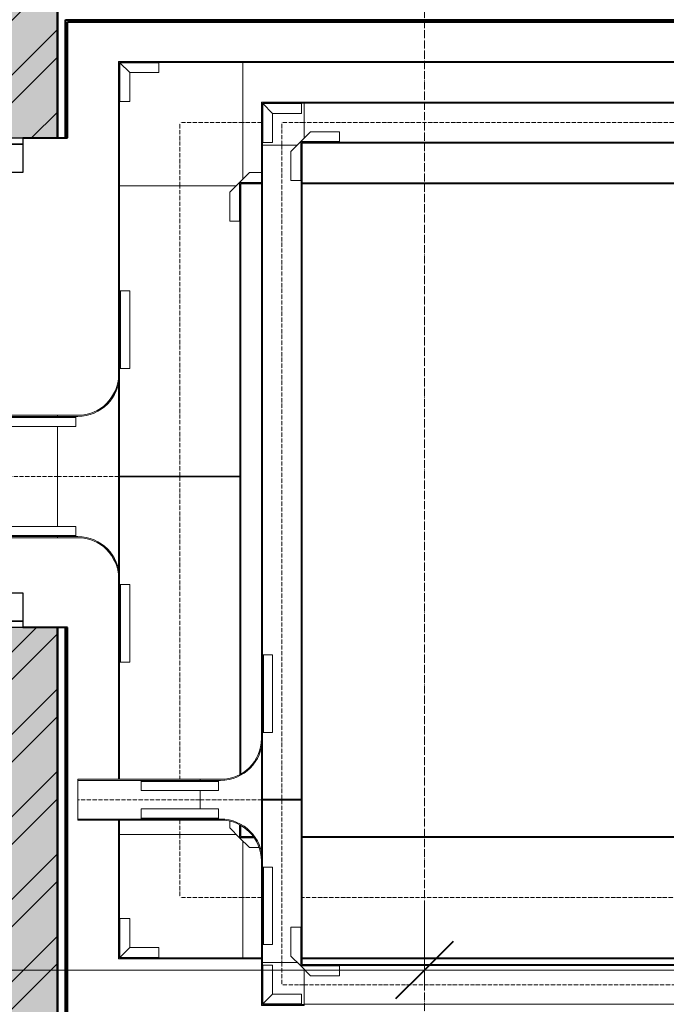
# Model space of a CAD drawing. Header units: millimetres. Extents: x 5617 to 137993, y -10603 to 156644.
# Tile 62 of 79: x 96084 to 97669, y 47516 to 49930. Entities that reach past the tile are written whole.
import ezdxf

# ---------------------------------------------------------------- set-up
doc = ezdxf.new("R2010")
doc.units = ezdxf.units.MM
doc.linetypes.add('Линия сетки', pattern=[25, 20, -2.5, 0, -2.5])
doc.linetypes.add('Осевая', pattern=[14, 10, -2, 0, -2])
for name, color, linetype, lineweight in [('Двери', 7, 'Continuous', 18), ('Кабельные лотки', 7, 'Continuous', 18), ('Каркас_Импост', 7, 'Continuous', 30), ('Монтажный зазор', 7, 'Continuous', 30), ('Осевая линия', 7, 'Осевая', 18), ('Оси', 7, 'Continuous', 9), ('Панель', 7, 'Continuous', 30), ('Размеры', 7, 'Continuous', 9), ('Размеры-100', 7, 'Continuous', 9), ('Соединительные детали кабельных лотков', 7, 'Continuous', 18), ('Стены разрез', 7, 'Continuous', 40), ('Стены штриховка', 7, 'Continuous', 40)]:
    doc.layers.add(name, color=color, linetype=linetype, lineweight=lineweight)
doc.styles.add('Arial', font='arial.ttf', dxfattribs={"width": 0.9, "height": 250})
doc.dimstyles.new('Основной_2_5_мм', dxfattribs={"dimscale": 304.8, "dimtxt": 255.06485, "dimasz": 0.463911, "dimexe": 0.492126, "dimexo": 0.492126, "dimgap": 0.098425, "dimtad": 1, "dimdec": 0, "dimdsep": 46, "dimtxsty": 'Arial', "dimblk1": 'OBLIQUE', "dimblk2": 'OBLIQUE', "dimsah": 1, "dimcen": 0.09, "dimdle": 0.492126, "dimazin": 2, "dimtfac": 1, "dimtdec": 4, "dimtix": 1, "dimtmove": 0, "dimatfit": 3, "dimfxl": 1, "dimtvp": 1, "dimtolj": 1, "dimtzin": 0, "dimlwd": 20, "dimlwe": 20, "dimarcsym": 2})

# ---------------------------------------------------------------- blocks, each defined once
blk = doc.blocks.new('101_Дверь_Однопольная - _ПЧ_Мет_1000х2000_Тех помещения_EI60_Пр-4449780-МКСС_LB01_-7_650__Кабельные конструкции_Лотки_3')
at = {"layer": 'Каркас_Импост', "color": 253, "true_color": 0xaaaaaa}
for p, q in [((-585, 100), (-525, 100)), ((-585, -15), (-585, 100)), ((-525, 100), (-525, 60)), ((525, 100), (585, 100)), ((525, 60), (525, 100)), ((585, 100), (585, -15)), ((-525, 60), (-515, 60)), ((-515, 60), (-515, -15)), ((515, 60), (525, 60)), ((515, -15), (515, 60)), ((-515, -15), (-585, -15)), ((585, -15), (515, -15))]:
    blk.add_line(p, q, dxfattribs=at)
at = {"layer": 'Монтажный зазор', "color": 253, "true_color": 0xaaaaaa}
for p, q in [((-600, 100), (-585, 100)), ((-600, -15), (-600, 100)), ((-585, 100), (-585, -15)), ((585, -15), (585, 100)), ((585, 100), (600, 100)), ((600, 100), (600, -15)), ((-585, -15), (-600, -15)), ((600, -15), (585, -15))]:
    blk.add_line(p, q, dxfattribs=at)
at = {"layer": 'Панель', "color": 253, "true_color": 0xaaaaaa}
for p, q in [((-525, 100), (-525, 1000)), ((-485, 1000), (-485, 100)), ((-485, 100), (-525, 100))]:
    blk.add_line(p, q, dxfattribs=at)
blk.add_arc((-525, 100), 1050, 0, 64.8708, dxfattribs=at)
blk = doc.blocks.new('135_SLK_GD_AR_rvt-1-МКСС_LB01_-7_650__Кабельные конструкции_Лотки_3')
at = {"layer": 'Стены разрез', "lineweight": 9, "true_color": 0xaaaaaa}
h = blk.add_hatch(dxfattribs=at)
h.set_pattern_fill('FP_1', color=253, style=0, pattern_type=2)
h.set_pattern_definition([(50, (0, 0), (218.62117, -19.1268), [22.86, -251.46]), (355, (0, 0), (-42.29187, 229.2684), [18.288, -201.168]), (100.451, (18.22, -1.6), (176.33107, 210.13963), [19.428, -213.708]), (46.184, (0, 60.96), (325.29495, -50.45164), [34.29, -377.19]), (96.636, (27.1, 56.76), (284.883, 296.9127), [29.142, -320.562]), (351.184, (0, 60.96), (284.8858, 296.9107), [27.432, -301.752]), (21, (30.48, 45.72), (181.93753, -122.71832), [22.86, -251.46]), (326, (30.48, 45.72), (74.16223, 221.0262), [18.288, -201.168]), (71.451, (45.64, 35.5), (256.10035, 98.30526), [19.428, -213.708]), (37.5, (0, 0), (3.70639, 101.465895), [3.353, -195.377, 3.353, -200.863, -201.93]), (37.5, (0, 0), (3.70639, 101.465895), [-402.946, 3.353, -198.577]), (7.5, (0, 0), (80.18358, 120.21653), [3.353, -113.081, 3.353, -190.805, -76.962]), (7.5, (0, 0), (80.18358, 120.21653), [-310.591, 3.353, -73.609]), (327.5, (-67.97, 0), (162.708646, -6.87497), [3.353, -72.847, 3.353, -234.391, -315.468]), (327.5, (-67.97, 0), (162.708646, -6.87497), [-313.944, 3.353, -312.115]), (317.5, (-98.45, 0), (177.75468, 30.51183), [3.353, -95.707, 3.353, -154.534, -224.028]), (317.5, (-98.45, 0), (177.75468, 30.51183), [-256.946, 3.353, -220.675])])
h.paths.add_polyline_path([(81650, 47200), (81850, 47200), (81850, 48440), (81650, 48440), (81650, 48168.8)])
h.paths.add_polyline_path([(81850, 49640), (81850, 52490), (81650, 52490), (81650, 49640), (81765, 49640)])
h.paths.add_polyline_path([(81765, 53690), (81850, 53690), (81850, 54963.1), (81650, 54963.1), (81650, 53690)])
h = blk.add_hatch(dxfattribs=at)
h.set_pattern_fill('FP_2', color=253, style=0, pattern_type=2)
h.set_pattern_definition([(45, (0, 0), (-101.02788, 101.02788), []), (45, (67.35, 0), (-101.02788, 101.02788), [])])
h.paths.add_polyline_path([(81650, 47200), (81850, 47200), (81850, 48440), (81650, 48440), (81650, 48168.8)])
h.paths.add_polyline_path([(81850, 49640), (81850, 52490), (81650, 52490), (81650, 49640), (81765, 49640)])
h.paths.add_polyline_path([(81765, 53690), (81850, 53690), (81850, 54963.1), (81650, 54963.1), (81650, 53690)])
at = {"layer": 'Стены разрез', "color": 253, "true_color": 0xaaaaaa}
for p, q in [((81850, 49925), (81850, 49950)), ((81850, 49950), (81850, 49930)), ((81875, 49925), (86945, 49925)), ((81875, 49640), (81875, 49925)), ((81765, 49640), (81850, 49640)), ((81850, 49640), (81875, 49640)), ((81850, 48440), (81765, 48440)), ((81875, 48440), (81850, 48440)), ((81875, 47425), (81875, 48440))]:
    blk.add_line(p, q, dxfattribs=at)
at = {"layer": 'Стены штриховка', "color": 253, "true_color": 0xaaaaaa}
for p, q in [((81850, 49930), (81850, 49925)), ((81850, 49640), (81850, 49925)), ((81850, 49925), (81850, 49640)), ((81870, 49930), (86945, 49930)), ((81870, 49925), (81870, 49930)), ((81870, 49640), (81870, 49925)), ((81850, 47400), (81850, 48440)), ((81850, 48440), (81850, 47400)), ((81870, 47420), (81870, 48440))]:
    blk.add_line(p, q, dxfattribs=at)
at = {"layer": 'Двери', "color": 253, "lineweight": 18, "true_color": 0xaaaaaa, "rotation": 89.99999999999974}
blk.add_blockref('101_Дверь_Однопольная - _ПЧ_Мет_1000х2000_Тех помещения_EI60_Пр-4449780-МКСС_LB01_-7_650__Кабельные конструкции_Лотки_3', (81750, 49040), dxfattribs=at)
blk = doc.blocks.new('OSTEC_CT - ЛН_ ЛП - ОГП - Тройник - ZS - Цинкование по методу Сендзимира-1209897-МКСС_LB01_-7_650__Кабельные конструкции_Лотки_3')
at = {"layer": 'Осевая линия'}
blk.add_line((0, -300), (0, 0), dxfattribs=at)
at = {"layer": 'Соединительные детали кабельных лотков', "color": 96, "true_color": 0x008000}
for p, q in [((-1, 147.5), (-1, 150)), ((-1, 150), (1, 150)), ((-1, 150), (1, 150)), ((-1, -147.5), (-1, 147.5)), ((1, 147.5), (-1, 147.5)), ((-1, 147.5), (1, 147.5)), ((1, 150), (1, 147.5)), ((1, 147.5), (1, -147.5)), ((-250, -147.5), (-300, -147.5)), ((-300, -147.5), (-300, -150)), ((-300, -150), (-250, -150)), ((-1, -150), (1, -150)), ((300, -147.5), (250, -147.5)), ((250, -150), (300, -150)), ((300, -150), (300, -147.5)), ((-150, -250), (-150, -300)), ((-147.5, -300), (-147.5, -250)), ((147.5, -250), (147.5, -300)), ((150, -300), (150, -250)), ((-150, -300), (-147.5, -300)), ((147.5, -300), (150, -300))]:
    blk.add_line(p, q, dxfattribs=at)
for centre, radius, start, end in [((-250, -250), 102.5, 360, 90), ((-250, -250), 100, 0, 90), ((250, -250), 102.5, 90, 180), ((250, -250), 100, 90, 180)]:
    blk.add_arc(centre, radius, start, end, dxfattribs=at)
blk = doc.blocks.new('OSTEC_U - ЛН_ ЛП - СЛУМ - OSTEC_U - ЛН_ ЛП - СЛУМ-1209915-МКСС_LB01_-7_650__Кабельные конструкции_Лотки_3')
at = {"layer": 'Соединительные детали кабельных лотков', "color": 96, "true_color": 0x008000}
for p, q in [((-95, 2.5), (-95, 25)), ((-95, 25), (95, 25)), ((95, 25), (95, 2.5)), ((-95, 0), (-95, 2.5)), ((-95, 2.5), (95, 2.5)), ((95, 2.5), (95, 0))]:
    blk.add_line(p, q, dxfattribs=at)
blk = doc.blocks.new('OSTEC_U - ЛН_ ЛП - СЛУМ - OSTEC_U - ЛН_ ЛП - СЛУМ-1209925-МКСС_LB01_-7_650__Кабельные конструкции_Лотки_3')
at = {"layer": 'Соединительные детали кабельных лотков', "color": 96, "true_color": 0x008000}
for p, q in [((-95, -2.5), (-95, 0)), ((-95, -25), (-95, -2.5)), ((95, -2.5), (-95, -2.5)), ((95, 0), (95, -2.5)), ((95, -2.5), (95, -25)), ((95, -25), (-95, -25))]:
    blk.add_line(p, q, dxfattribs=at)
blk = doc.blocks.new('OSTEC_U - ЛН_ ЛП - СЛУМ - OSTEC_U - ЛН_ ЛП - СЛУМ-V36-МКСС_LB01_-7_650__Кабельные конструкции_Лотки_3')
at = {"layer": 'Соединительные детали кабельных лотков', "color": 96, "true_color": 0x008000}
for p, q in [((-95, 2.5), (-95, 25)), ((-95, 25), (95, 25)), ((95, 25), (95, 2.5)), ((-95, 0), (-95, 2.5)), ((-95, 2.5), (95, 2.5)), ((95, 2.5), (95, 0))]:
    blk.add_line(p, q, dxfattribs=at)
blk = doc.blocks.new('OSTEC_U - ЛН_ ЛП - СЛУМ - OSTEC_U - ЛН_ ЛП - СЛУМ-V37-МКСС_LB01_-7_650__Кабельные конструкции_Лотки_3')
at = {"layer": 'Соединительные детали кабельных лотков', "color": 96, "true_color": 0x008000}
for p, q in [((-95, 2.5), (-95, 25)), ((-95, 25), (95, 25)), ((95, 25), (95, 2.5)), ((-95, 0), (-95, 2.5)), ((-95, 2.5), (95, 2.5)), ((95, 2.5), (95, 0))]:
    blk.add_line(p, q, dxfattribs=at)
blk = doc.blocks.new('OSTEC_CLH - ЛН_ ЛП - СЛУМИ - Угол горизонтальный - ZS - Цинкование по методу Сендзимира-1324870-МКСС_LB01_-7_650__Кабельные конструкции_Лотки_3')
at = {"layer": 'Осевая линия'}
for p, q in [((0, 55), (0, 0)), ((-55, 0), (0, 0)), ((-54, 0), (-55, 0))]:
    blk.add_line(p, q, dxfattribs=at)
at = {"layer": 'Соединительные детали кабельных лотков', "color": 96, "true_color": 0x008000}
for p, q in [((-55, 47.5), (-55, 50)), ((-55, 50), (-50, 50)), ((-47.5, 55), (-50, 55)), ((-50, 55), (-50, 50)), ((-47.5, 47.5), (-47.5, 55)), ((47.5, 55), (-38.1, 55)), ((50, 55), (47.5, 55)), ((47.5, 55), (47.5, -47.5)), ((50, -50), (50, 55)), ((-47.5, 47.5), (-55, 47.5)), ((-55, -47.5), (-55, 38.1)), ((-55, -50), (-55, -47.5)), ((47.5, -47.5), (-55, -47.5)), ((50, -50), (-55, -50))]:
    blk.add_line(p, q, dxfattribs=at)
blk = doc.blocks.new('OSTEC_U - ЛН_ ЛП - СЛУМИ - OSTEC_U - ЛН_ ЛП - СЛУМИ-1215241-МКСС_LB01_-7_650__Кабельные конструкции_Лотки_3')
at = {"layer": 'Соединительные детали кабельных лотков', "color": 96, "true_color": 0x008000}
for p, q in [((-24, 95), (0, 95)), ((-24, 95), (-24, 24)), ((0.9, 95), (0, 95)), ((0, 95), (0, 0)), ((-24, 24), (-95, 24)), ((-95, 0), (-95, 24)), ((0, 0), (-95, 0)), ((-95, 0), (-95, -0.9)), ((-24, 24), (0, 0)), ((0, 0), (-24, 24)), ((0.9, -0.2), (0, 0)), ((0, 0), (0.9, -0.2)), ((0, 0), (0.2, -0.9)), ((0.2, -0.9), (0, 0))]:
    blk.add_line(p, q, dxfattribs=at)
for start, end in [(280.7432, 346.7905), (280.7432, 346.7905), (283.2095, 349.2568), (283.2095, 349.2568)]:
    blk.add_arc((0, 0), 0.9, start, end, dxfattribs=at)
blk = doc.blocks.new('OSTEC_U - ЛН_ ЛП - СЛУМИ - OSTEC_U - ЛН_ ЛП - СЛУМИ-1215245-МКСС_LB01_-7_650__Кабельные конструкции_Лотки_3')
at = {"layer": 'Соединительные детали кабельных лотков', "color": 96, "true_color": 0x008000}
for p, q in [((0, 95), (-0.9, 95)), ((0, 0), (0, 95)), ((0, 95), (24, 95)), ((24, 24), (24, 95)), ((-95, 0.9), (-95, 0)), ((0, 0), (24, 24)), ((0, 0), (0.9, 0.2)), ((0.9, 0.2), (0, 0)), ((-95, 0), (0, 0)), ((-95, -24), (-95, 0)), ((-95, -24), (-24, -24)), ((-24, -24), (0, 0)), ((-0.2, -0.9), (0, 0)), ((0, 0), (-0.2, -0.9))]:
    blk.add_line(p, q, dxfattribs=at)
for start, end in [(10.7432, 90), (10.7432, 37.1621), (180, 259.2568), (232.8379, 259.2568)]:
    blk.add_arc((0, 0), 0.9, start, end, dxfattribs=at)
blk = doc.blocks.new('OSTEC_CLH - ЛН_ ЛП - СЛУМИ - Угол горизонтальный - ZS - Цинкование по методу Сендзимира-V41-МКСС_LB01_-7_650__Кабельные конструкции_Лотки_3')
at = {"layer": 'Осевая линия'}
for p, q in [((0, 155), (0, 0)), ((-155, 0), (0, 0)), ((-154, 0), (-155, 0))]:
    blk.add_line(p, q, dxfattribs=at)
at = {"layer": 'Соединительные детали кабельных лотков', "color": 96, "true_color": 0x008000}
for p, q in [((-155, 147.5), (-155, 150)), ((-155, 150), (-150, 150)), ((-147.5, 147.5), (-155, 147.5)), ((-147.5, 155), (-150, 155)), ((-150, 155), (-150, 150)), ((-147.5, 147.5), (-147.5, 155)), ((147.5, 155), (-138.1, 155)), ((150, 155), (147.5, 155)), ((147.5, 155), (147.5, -147.5)), ((150, -150), (150, 155)), ((-155, -147.5), (-155, 138.1)), ((-155, -150), (-155, -147.5)), ((147.5, -147.5), (-155, -147.5)), ((150, -150), (-155, -150))]:
    blk.add_line(p, q, dxfattribs=at)
blk = doc.blocks.new('OSTEC_U - ЛН_ ЛП - СЛУМИ - OSTEC_U - ЛН_ ЛП - СЛУМИ-V42-МКСС_LB01_-7_650__Кабельные конструкции_Лотки_3')
at = {"layer": 'Соединительные детали кабельных лотков', "color": 96, "true_color": 0x008000}
for p, q in [((-24, 95), (0, 95)), ((-24, 95), (-24, 24)), ((0.9, 95), (0, 95)), ((0, 95), (0, 0)), ((-24, 24), (-95, 24)), ((-95, 0), (-95, 24)), ((0, 0), (-95, 0)), ((-95, 0), (-95, -0.9)), ((-24, 24), (0, 0)), ((0, 0), (-24, 24)), ((0.9, -0.2), (0, 0)), ((0, 0), (0.9, -0.2)), ((0, 0), (0.2, -0.9)), ((0.2, -0.9), (0, 0))]:
    blk.add_line(p, q, dxfattribs=at)
for start, end in [(270, 349.2568), (270, 349.2568), (280.7432, 360), (280.7432, 360)]:
    blk.add_arc((0, 0), 0.9, start, end, dxfattribs=at)
blk = doc.blocks.new('OSTEC_U - ЛН_ ЛП - СЛУМИ - OSTEC_U - ЛН_ ЛП - СЛУМИ-V87-МКСС_LB01_-7_650__Кабельные конструкции_Лотки_3')
at = {"layer": 'Соединительные детали кабельных лотков', "color": 96, "true_color": 0x008000}
for p, q in [((0, 0), (0, 35.1)), ((24, 24), (24, 47.4)), ((0, 0), (24, 24)), ((0, 0), (0.9, 0.2)), ((0.9, 0.2), (0, 0)), ((-40.4, -24), (-24, -24)), ((-31.4, 0), (0, 0)), ((-24, -24), (0, 0)), ((-0.2, -0.9), (0, 0)), ((0, 0), (-0.2, -0.9))]:
    blk.add_line(p, q, dxfattribs=at)
for start, end in [(10.7432, 90), (10.7432, 37.1621), (180, 259.2568), (232.8379, 259.2568)]:
    blk.add_arc((0, 0), 0.9, start, end, dxfattribs=at)
blk = doc.blocks.new('OSTEC_U - ЛН_ ЛП - СЛУМИ - OSTEC_U - ЛН_ ЛП - СЛУМИ-V89-МКСС_LB01_-7_650__Кабельные конструкции_Лотки_3')
at = {"layer": 'Соединительные детали кабельных лотков', "color": 96, "true_color": 0x008000}
for p, q in [((0, 95), (-0.9, 95)), ((0, 0), (0, 95)), ((0, 95), (24, 95)), ((24, 24), (24, 95)), ((0, 0), (24, 24)), ((0, 0), (0.9, 0.2)), ((0.9, 0.2), (0, 0)), ((-53.6, 0), (0, 0)), ((-53.6, -24), (-24, -24)), ((-24, -24), (0, 0)), ((-0.2, -0.9), (0, 0)), ((0, 0), (-0.2, -0.9))]:
    blk.add_line(p, q, dxfattribs=at)
for start, end in [(10.7432, 90), (10.7432, 37.1621), (180, 259.2568), (232.8379, 259.2568)]:
    blk.add_arc((0, 0), 0.9, start, end, dxfattribs=at)
blk = doc.blocks.new('OSTEC_CT - ЛН_ ЛП - ОГП - Тройник - ZS - Цинкование по методу Сендзимира-1219768-МКСС_LB01_-7_650__Кабельные конструкции_Лотки_3')
at = {"layer": 'Осевая линия'}
blk.add_line((0, -200), (0, 0), dxfattribs=at)
at = {"layer": 'Соединительные детали кабельных лотков', "color": 96, "true_color": 0x008000}
for p, q in [((-1, 47.5), (-1, 50)), ((-1, 50), (1, 50)), ((-1, 50), (1, 50)), ((1, 50), (1, 47.5)), ((-1, -47.5), (-1, 47.5)), ((1, 47.5), (-1, 47.5)), ((-1, 47.5), (1, 47.5)), ((1, 47.5), (1, -47.5)), ((-150, -47.5), (-200, -47.5)), ((-200, -47.5), (-200, -50)), ((200, -47.5), (150, -47.5)), ((200, -50), (200, -47.5)), ((-200, -50), (-150, -50)), ((-1, -50), (1, -50)), ((150, -50), (200, -50)), ((-50, -150), (-50, -200)), ((-47.5, -200), (-47.5, -150)), ((47.5, -150), (47.5, -200)), ((50, -200), (50, -150)), ((-50, -200), (-47.5, -200)), ((47.5, -200), (50, -200))]:
    blk.add_line(p, q, dxfattribs=at)
for centre, radius, start, end in [((-150, -150), 102.5, 360, 90), ((150, -150), 102.5, 90, 180), ((-150, -150), 100, 0, 90), ((150, -150), 100, 90, 180)]:
    blk.add_arc(centre, radius, start, end, dxfattribs=at)
blk = doc.blocks.new('OSTEC_U - ЛН_ ЛП - СЛУМ - OSTEC_U - ЛН_ ЛП - СЛУМ-1216886-МКСС_LB01_-7_650__Кабельные конструкции_Лотки_3')
at = {"layer": 'Соединительные детали кабельных лотков', "color": 96, "true_color": 0x008000}
for p, q in [((-95, 2.5), (-95, 25)), ((-95, 25), (95, 25)), ((95, 25), (95, 2.5)), ((-95, 0), (-95, 2.5)), ((-95, 2.5), (95, 2.5)), ((95, 2.5), (95, 0))]:
    blk.add_line(p, q, dxfattribs=at)
blk = doc.blocks.new('OSTEC_U - ЛН_ ЛП - СЛУМ - OSTEC_U - ЛН_ ЛП - СЛУМ-1216893-МКСС_LB01_-7_650__Кабельные конструкции_Лотки_3')
at = {"layer": 'Соединительные детали кабельных лотков', "color": 96, "true_color": 0x008000}
for p, q in [((-95, -2.5), (-95, 0)), ((-95, -25), (-95, -2.5)), ((95, -2.5), (-95, -2.5)), ((95, 0), (95, -2.5)), ((95, -2.5), (95, -25)), ((95, -25), (-95, -25))]:
    blk.add_line(p, q, dxfattribs=at)
blk = doc.blocks.new('OSTEC_U - ЛН_ ЛП - СЛУМ - OSTEC_U - ЛН_ ЛП - СЛУМ-V83-МКСС_LB01_-7_650__Кабельные конструкции_Лотки_3')
at = {"layer": 'Соединительные детали кабельных лотков', "color": 96, "true_color": 0x008000}
for p, q in [((-95, 2.5), (-95, 25)), ((-95, 25), (95, 25)), ((95, 25), (95, 2.5)), ((-95, 0), (-95, 2.5)), ((-95, 2.5), (95, 2.5)), ((95, 2.5), (95, 0))]:
    blk.add_line(p, q, dxfattribs=at)
blk = doc.blocks.new('OSTEC_U - ЛН_ ЛП - СЛУМ - OSTEC_U - ЛН_ ЛП - СЛУМ-V84-МКСС_LB01_-7_650__Кабельные конструкции_Лотки_3')
at = {"layer": 'Соединительные детали кабельных лотков', "color": 96, "true_color": 0x008000}
for p, q in [((-95, 2.5), (-95, 25)), ((-95, 25), (95, 25)), ((95, 25), (95, 2.5)), ((-95, 0), (-95, 2.5)), ((-95, 2.5), (95, 2.5)), ((95, 2.5), (95, 0))]:
    blk.add_line(p, q, dxfattribs=at)
blk = doc.blocks.new('DIMBLOCK51-МКСС_LB01_-7_650__Кабельные конструкции_Лотки_3')
at = {"layer": 'Размеры-100', "lineweight": 20, "transparency": 16777216}
for p, q in [((93476.5, 47600), (93476.5, 47750)), ((97076.5, 47600), (97076.5, 47750)), ((93476.5, 47600), (97076.5, 47600)), ((93476.5, 47600), (93476.5, 47550)), ((97076.5, 47600), (97076.5, 47550))]:
    blk.add_line(p, q, dxfattribs=at)
at = {"layer": 'Размеры-100', "lineweight": 40, "transparency": 16777216}
for p, q in [((93476.5, 47600), (93547.2, 47670.7)), ((97076.5, 47600), (97147.2, 47670.7)), ((93476.5, 47600), (93405.8, 47529.3)), ((97076.5, 47600), (97005.8, 47529.3))]:
    blk.add_line(p, q, dxfattribs=at)
at = {"layer": 'Размеры-100', "color": 0, "lineweight": 20, "transparency": 16777216, "insert": (94931.2, 47954.6), "char_height": 250, "width": 828.765, "attachment_point": 1, "line_spacing_factor": 0.941778, "style": 'Arial'}
blk.add_mtext('3600', dxfattribs=at)
blk = doc.blocks.new('_Oblique')
at = {"color": 0, "linetype": 'ByBlock', "lineweight": -2}
blk.add_line((-0.5, -0.5), (0.5, 0.5), dxfattribs=at)
blk = doc.blocks.new('DIMBLOCK52-МКСС_LB01_-7_650__Кабельные конструкции_Лотки_3')
at = {"layer": 'Размеры-100', "lineweight": 20, "transparency": 16777216}
for p, q in [((97076.5, 47600), (97076.5, 47750)), ((100676.5, 47600), (100676.5, 47750)), ((97076.5, 47600), (100676.5, 47600)), ((97076.5, 47600), (97076.5, 47550)), ((100676.5, 47600), (100676.5, 47550))]:
    blk.add_line(p, q, dxfattribs=at)
at = {"layer": 'Размеры-100', "lineweight": 40, "transparency": 16777216}
for p, q in [((97076.5, 47600), (97147.2, 47670.7)), ((100676.5, 47600), (100747.2, 47670.7)), ((97076.5, 47600), (97005.8, 47529.3)), ((100676.5, 47600), (100605.8, 47529.3))]:
    blk.add_line(p, q, dxfattribs=at)
at = {"layer": 'Размеры-100', "color": 0, "lineweight": 20, "transparency": 16777216, "insert": (98531.2, 47954.6), "char_height": 250, "width": 828.765, "attachment_point": 1, "line_spacing_factor": 0.941778, "style": 'Arial'}
blk.add_mtext('3600', dxfattribs=at)

msp = doc.modelspace()

# ---------------------------------------------------------------- linework, layer by layer
at = {"layer": 'Кабельные лотки', "color": 96, "true_color": 0x008000}
for p, q in [((96631.5, 49539.5), (96631.5, 49827.6)), ((100821.5, 49827.6), (96631.5, 49827.6)), ((100821.5, 49825.1), (96631.5, 49825.1)), ((96781.7, 49639.5), (96781.7, 49727.6)), ((101071.5, 49727.6), (96781.7, 49727.6)), ((101071.5, 49725.1), (96781.7, 49725.1)), ((96676.7, 49622.6), (96764.8, 49622.6)), ((96676.7, 49622.6), (96676.7, 48018.5)), ((96679.2, 49622.6), (96679.2, 48018.5)), ((96774.1, 49622.6), (96776.7, 49622.6)), ((96774.1, 49622.6), (96774.1, 48018.5)), ((96776.7, 49622.6), (96776.7, 48018.5)), ((96781.7, 49627.6), (96781.7, 49630.1)), ((101071.5, 49630.1), (96781.7, 49630.1)), ((101071.5, 49627.6), (96781.7, 49627.6)), ((96326.5, 49522.6), (96614.6, 49522.6)), ((96326.5, 48811), (96326.5, 49522.6)), ((96329.1, 48811), (96329.1, 49522.6)), ((96624, 49522.6), (96626.5, 49522.6)), ((96624, 48811), (96624, 49522.6)), ((96626.5, 48811), (96626.5, 49522.6)), ((96631.5, 49527.6), (96631.5, 49530.1)), ((96676.7, 49530.1), (96631.5, 49530.1)), ((96676.7, 49527.6), (96631.5, 49527.6)), ((100821.5, 49530.1), (96776.7, 49530.1)), ((100821.5, 49527.6), (96776.7, 49527.6)), ((94927.5, 48960), (96176.5, 48960)), ((96176.5, 48960), (96176.5, 48957.5)), ((94927.5, 48957.5), (96176.5, 48957.5)), ((96176.5, 48932.5), (96176.5, 48687.5)), ((96626.5, 48811), (96326.5, 48811)), ((96326.5, 48809), (96626.5, 48809)), ((96326.5, 48809), (96326.5, 48067.5)), ((96329.1, 48809), (96329.1, 48067.5)), ((96624, 48809), (96624, 48079.8)), ((96626.5, 48809), (96626.5, 48080.8)), ((94927.5, 48662.5), (96176.5, 48662.5)), ((94927.5, 48660), (96176.5, 48660)), ((96176.5, 48662.5), (96176.5, 48660)), ((96226.5, 47967.5), (96226.5, 48067.5)), ((96526.7, 48067.5), (96226.5, 48067.5)), ((96526.7, 48067.5), (96526.7, 48064.9)), ((96526.7, 48064.9), (96226.5, 48064.9)), ((96526.7, 48040), (96526.7, 47995)), ((96776.7, 48018.5), (96676.7, 48018.5)), ((96676.7, 48016.5), (96776.7, 48016.5)), ((96676.7, 48016.5), (96676.7, 47618.3)), ((96679.2, 48016.5), (96679.2, 47618.3)), ((96774.1, 48016.5), (96774.1, 47618.3)), ((96776.7, 48016.5), (96776.7, 47618.3)), ((96526.7, 47970), (96226.5, 47970)), ((96526.7, 47970), (96526.7, 47967.5)), ((96526.7, 47967.5), (96226.5, 47967.5)), ((96326.5, 47967.5), (96326.5, 47932.6)), ((96329.1, 47967.5), (96329.1, 47932.6)), ((96624, 47955.2), (96624, 47932.6)), ((96626.5, 47954.1), (96626.5, 47932.6)), ((96614.6, 47932.6), (96326.5, 47932.6)), ((96626.5, 47932.6), (96624, 47932.6)), ((96631.5, 47925.1), (96631.5, 47927.6)), ((96655.5, 47927.6), (96631.5, 47927.6)), ((96657.5, 47925.1), (96631.5, 47925.1)), ((99461.5, 47927.6), (96776.7, 47927.6)), ((99461.5, 47925.1), (96776.7, 47925.1)), ((96631.5, 47627.6), (96631.5, 47915.7)), ((96676.7, 47630.1), (96631.5, 47630.1)), ((96676.7, 47627.6), (96631.5, 47627.6)), ((96764.8, 47618.3), (96676.7, 47618.3)), ((96776.7, 47618.3), (96774.1, 47618.3)), ((99461.5, 47630.1), (96776.7, 47630.1)), ((99461.5, 47627.6), (96776.7, 47627.6)), ((96781.7, 47610.8), (96781.7, 47613.3)), ((99511.5, 47613.3), (96781.7, 47613.3)), ((99511.5, 47610.8), (96781.7, 47610.8)), ((96781.7, 47513.3), (96781.7, 47601.5)), ((99511.5, 47515.9), (96781.7, 47515.9))]:
    msp.add_line(p, q, dxfattribs=at)
at = {"layer": 'Осевая линия'}
for p, q in [((96676.7, 49677.6), (96631.5, 49677.6)), ((101071.5, 49677.6), (96781.7, 49677.6)), ((96726.7, 49622.6), (96726.7, 48018.5)), ((96476.5, 48811), (96476.5, 49522.6)), ((94927.5, 48810), (96176.5, 48810)), ((96476.5, 48809), (96476.5, 48067.5)), ((96526.7, 48017.5), (96226.5, 48017.5)), ((96726.7, 48016.5), (96726.7, 47618.3)), ((96476.5, 47967.5), (96476.5, 47932.6)), ((96676.7, 47777.6), (96631.5, 47777.6)), ((99461.5, 47777.6), (96776.7, 47777.6)), ((99511.5, 47563.3), (96781.7, 47563.3))]:
    msp.add_line(p, q, dxfattribs=at)
at = {"layer": 'Оси', "linetype": 'Линия сетки'}
msp.add_line((97076.5, -9728.2), (97076.5, 57523), dxfattribs=at)

# ---------------------------------------------------------------- block references
at = {"lineweight": 5}
msp.add_blockref('135_SLK_GD_AR_rvt-1-МКСС_LB01_-7_650__Кабельные конструкции_Лотки_3', (14326.5, 0), dxfattribs=at)
at = {"layer": 'Соединительные детали кабельных лотков'}
for name, p, rotation in [('OSTEC_CLH - ЛН_ ЛП - СЛУМИ - Угол горизонтальный - ZS - Цинкование по методу Сендзимира-V41-МКСС_LB01_-7_650__Кабельные конструкции_Лотки_3', (96476.5, 49677.6), 180), ('OSTEC_CLH - ЛН_ ЛП - СЛУМИ - Угол горизонтальный - ZS - Цинкование по методу Сендзимира-1324870-МКСС_LB01_-7_650__Кабельные конструкции_Лотки_3', (96726.7, 49677.6), 180), ('OSTEC_CT - ЛН_ ЛП - ОГП - Тройник - ZS - Цинкование по методу Сендзимира-1209897-МКСС_LB01_-7_650__Кабельные конструкции_Лотки_3', (96476.5, 48810), 270), ('OSTEC_CT - ЛН_ ЛП - ОГП - Тройник - ZS - Цинкование по методу Сендзимира-1219768-МКСС_LB01_-7_650__Кабельные конструкции_Лотки_3', (96726.7, 48017.5), 270), ('OSTEC_CLH - ЛН_ ЛП - СЛУМИ - Угол горизонтальный - ZS - Цинкование по методу Сендзимира-V41-МКСС_LB01_-7_650__Кабельные конструкции_Лотки_3', (96476.5, 47777.6), 270), ('OSTEC_CLH - ЛН_ ЛП - СЛУМИ - Угол горизонтальный - ZS - Цинкование по методу Сендзимира-1324870-МКСС_LB01_-7_650__Кабельные конструкции_Лотки_3', (96726.7, 47563.3), 270)]:
    msp.add_blockref(name, p, dxfattribs=dict(at, rotation=rotation))
at = {"layer": 'Соединительные детали кабельных лотков', "color": 96, "true_color": 0x008000}
for name, p, rotation in [('OSTEC_U - ЛН_ ЛП - СЛУМИ - OSTEC_U - ЛН_ ЛП - СЛУМИ-V42-МКСС_LB01_-7_650__Кабельные конструкции_Лотки_3', (96330, 49824.2), 180), ('OSTEC_U - ЛН_ ЛП - СЛУМИ - OSTEC_U - ЛН_ ЛП - СЛУМИ-1215241-МКСС_LB01_-7_650__Кабельные конструкции_Лотки_3', (96680.1, 49724.2), 180), ('OSTEC_U - ЛН_ ЛП - СЛУМИ - OSTEC_U - ЛН_ ЛП - СЛУМИ-1215245-МКСС_LB01_-7_650__Кабельные конструкции_Лотки_3', (96773.2, 49631), 180), ('OSTEC_U - ЛН_ ЛП - СЛУМИ - OSTEC_U - ЛН_ ЛП - СЛУМИ-V89-МКСС_LB01_-7_650__Кабельные конструкции_Лотки_3', (96623.1, 49531), 180), ('OSTEC_U - ЛН_ ЛП - СЛУМ - OSTEC_U - ЛН_ ЛП - СЛУМ-1209915-МКСС_LB01_-7_650__Кабельные конструкции_Лотки_3', (96329, 49170), 270), ('OSTEC_U - ЛН_ ЛП - СЛУМ - OSTEC_U - ЛН_ ЛП - СЛУМ-V37-МКСС_LB01_-7_650__Кабельные конструкции_Лотки_3', (96126.5, 48957.5), 180), ('OSTEC_U - ЛН_ ЛП - СЛУМ - OSTEC_U - ЛН_ ЛП - СЛУМ-1209925-МКСС_LB01_-7_650__Кабельные конструкции_Лотки_3', (96329, 48450), 90), ('OSTEC_U - ЛН_ ЛП - СЛУМ - OSTEC_U - ЛН_ ЛП - СЛУМ-1216886-МКСС_LB01_-7_650__Кабельные конструкции_Лотки_3', (96679.2, 48277.5), 270), ('OSTEC_U - ЛН_ ЛП - СЛУМ - OSTEC_U - ЛН_ ЛП - СЛУМ-V84-МКСС_LB01_-7_650__Кабельные конструкции_Лотки_3', (96476.7, 48065), 180), ('OSTEC_U - ЛН_ ЛП - СЛУМИ - OSTEC_U - ЛН_ ЛП - СЛУМИ-V87-МКСС_LB01_-7_650__Кабельные конструкции_Лотки_3', (96623.1, 47924.2), 270), ('OSTEC_U - ЛН_ ЛП - СЛУМ - OSTEC_U - ЛН_ ЛП - СЛУМ-1216893-МКСС_LB01_-7_650__Кабельные конструкции_Лотки_3', (96679.2, 47757.5), 90), ('OSTEC_U - ЛН_ ЛП - СЛУМИ - OSTEC_U - ЛН_ ЛП - СЛУМИ-V42-МКСС_LB01_-7_650__Кабельные конструкции_Лотки_3', (96330, 47631), 270.0000000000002), ('OSTEC_U - ЛН_ ЛП - СЛУМИ - OSTEC_U - ЛН_ ЛП - СЛУМИ-1215245-МКСС_LB01_-7_650__Кабельные конструкции_Лотки_3', (96773.2, 47609.9), 270), ('OSTEC_U - ЛН_ ЛП - СЛУМИ - OSTEC_U - ЛН_ ЛП - СЛУМИ-1215241-МКСС_LB01_-7_650__Кабельные конструкции_Лотки_3', (96680.1, 47516.8), 270.0000000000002)]:
    msp.add_blockref(name, p, dxfattribs=dict(at, rotation=rotation))
for name, p in [('OSTEC_U - ЛН_ ЛП - СЛУМ - OSTEC_U - ЛН_ ЛП - СЛУМ-V36-МКСС_LB01_-7_650__Кабельные конструкции_Лотки_3', (96126.5, 48662.5)), ('OSTEC_U - ЛН_ ЛП - СЛУМ - OSTEC_U - ЛН_ ЛП - СЛУМ-V83-МКСС_LB01_-7_650__Кабельные конструкции_Лотки_3', (96476.7, 47970))]:
    msp.add_blockref(name, p, dxfattribs=at)

# ---------------------------------------------------------------- dimensions: what is measured, and where the dimension line sits
at = {"layer": 'Размеры', "lineweight": 20}
for base, p1, p2, picture, middle in [((97076.5, 47600), (93476.5, 47700), (97076.5, 47700), 'DIMBLOCK51-МКСС_LB01_-7_650__Кабельные конструкции_Лотки_3', (95276.5, 47757.7)), ((100676.5, 47600), (97076.5, 47700), (100676.5, 47700), 'DIMBLOCK52-МКСС_LB01_-7_650__Кабельные конструкции_Лотки_3', (98876.5, 47757.7))]:
    dim = msp.add_linear_dim(base=base, p1=p1, p2=p2, dimstyle='Основной_2_5_мм', override={"dimpost": '<>', "dimfxl": 3600}, dxfattribs=at)
    dim.commit()
    dim.dimension.update_dxf_attribs({"geometry": picture, "text_midpoint": middle})

doc.saveas('drawing.dxf')
